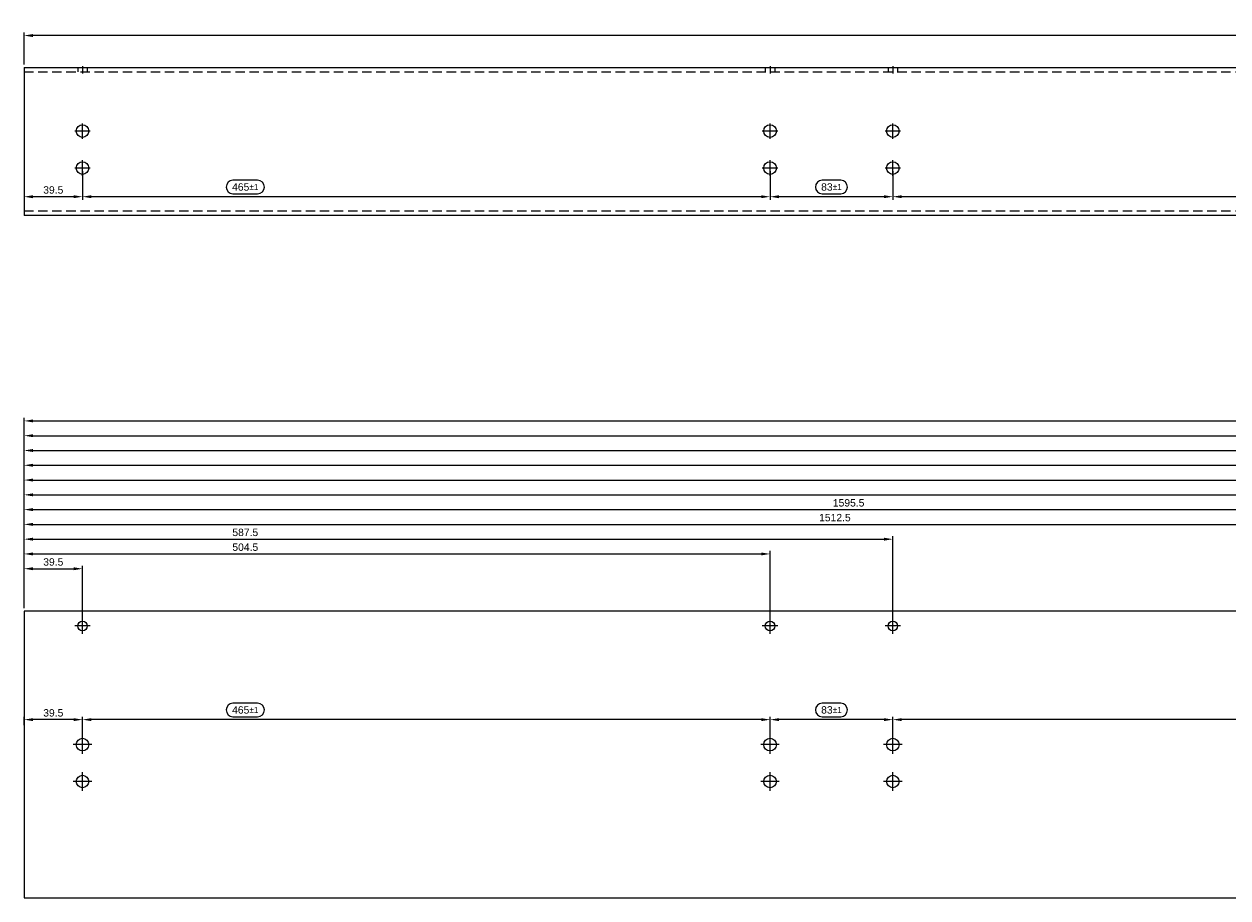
# Model space of a CAD drawing. Header units: millimetres. Extents: x 10055 to 14105, y 14481 to 15072.
# Tile 1 of 5: x 10055 to 10870, y 14481 to 15072. Entities that reach past the tile are written whole.
import ezdxf

# ---------------------------------------------------------------- set-up
doc = ezdxf.new("R2010")
doc.units = ezdxf.units.MM
doc.linetypes.add('MITTE', pattern=[50.8, 31.75, -6.35, 6.35, -6.35])
doc.linetypes.add('VERDECKT', pattern=[9.525, 6.35, -3.175])
doc.layers.add('BITO_DIMENSION', color=7, linetype='Continuous')
doc.styles.get("Standard").update_dxf_attribs({"font": 'arial.ttf'})
doc.dimstyles.new('BITO_02', dxfattribs={"dimscale": 2, "dimtxt": 2.5, "dimasz": 3, "dimexe": 1, "dimexo": 1, "dimgap": 1, "dimtad": 1, "dimdec": 4, "dimdsep": 46, "dimtxsty": 'Standard', "dimcen": 0.09, "dimclrd": 256, "dimclre": 256, "dimclrt": 256, "dimadec": 0, "dimazin": 0, "dimtfac": 0.8, "dimtdec": 4, "dimtix": 1, "dimtofl": 0, "dimtmove": 0, "dimatfit": 3, "dimfxl": 1, "dimtolj": 1, "dimtzin": 0, "dimarcsym": 0})

# ---------------------------------------------------------------- blocks, each defined once
blk = doc.blocks.new('*D99')
at = {"layer": 'BITO_DIMENSION', "lineweight": -2, "transparency": 16777216}
for p, q in [((10055.38, 14990.34), (10055.38, 14952.95)), ((10094.88, 14972.34), (10094.88, 14952.95)), ((10088.88, 14954.95), (10061.38, 14954.95))]:
    blk.add_line(p, q, dxfattribs=at)
at = {"layer": 'BITO_DIMENSION', "transparency": 16777216}
for points in [[(10061.38, 14955.95), (10061.38, 14953.95), (10055.38, 14954.95)], [(10088.88, 14955.95), (10088.88, 14953.95), (10094.88, 14954.95)]]:
    blk.add_solid(points, dxfattribs=at)
at = {"layer": 'Defpoints', "color": 0, "transparency": 16777216}
for p in [(10055.38, 14992.34), (10094.88, 14974.34), (10055.38, 14954.95)]:
    blk.add_point(p, dxfattribs=at)
at = {"layer": 'BITO_DIMENSION', "transparency": 16777216, "insert": (10075.13, 14959.51), "char_height": 5, "attachment_point": 5}
blk.add_mtext('\\A1;39.5', dxfattribs=at)
blk = doc.blocks.new('*D102')
at = {"layer": 'BITO_DIMENSION', "lineweight": -2, "transparency": 16777216}
for p, q in [((10055.38, 15044.34), (10055.38, 15065.99)), ((13944.38, 15063.99), (10061.38, 15063.99)), ((13950.38, 15044.34), (13950.38, 15065.99))]:
    blk.add_line(p, q, dxfattribs=at)
at = {"layer": 'BITO_DIMENSION', "transparency": 16777216}
for points in [[(10061.38, 15064.99), (10061.38, 15062.99), (10055.38, 15063.99)], [(13944.38, 15064.99), (13944.38, 15062.99), (13950.38, 15063.99)]]:
    blk.add_solid(points, dxfattribs=at)
at = {"layer": 'Defpoints', "color": 0, "transparency": 16777216}
for p in [(10055.38, 15063.99), (10055.38, 15042.34), (13950.38, 15042.34)]:
    blk.add_point(p, dxfattribs=at)
at = {"layer": 'BITO_DIMENSION', "transparency": 16777216, "insert": (11611.55, 15068.54), "char_height": 5, "attachment_point": 5}
blk.add_mtext('\\A1;3895', dxfattribs=at)
blk = doc.blocks.new('*D64')
at = {"layer": 'BITO_DIMENSION', "lineweight": -2, "transparency": 16777216}
for p, q in [((11506.29, 14612.27), (11489.78, 14612.27)), ((10642.88, 14586.29), (10642.88, 14603.16)), ((11561.88, 14601.16), (10648.88, 14601.16)), ((11489.78, 14603.16), (11506.29, 14603.16)), ((11567.88, 14586.29), (11567.88, 14603.16))]:
    blk.add_line(p, q, dxfattribs=at)
at = {"layer": 'BITO_DIMENSION', "linetype": 'Continuous', "lineweight": -2, "transparency": 16777216}
for centre, start, end in [((11489.78, 14607.71), 90, 270), ((11506.29, 14607.71), 270, 90)]:
    blk.add_arc(centre, 4.55, start, end, dxfattribs=at)
at = {"layer": 'BITO_DIMENSION', "transparency": 16777216}
for points in [[(10648.88, 14602.16), (10648.88, 14600.16), (10642.88, 14601.16)], [(11561.88, 14602.16), (11561.88, 14600.16), (11567.88, 14601.16)]]:
    blk.add_solid(points, dxfattribs=at)
at = {"layer": 'Defpoints', "color": 0, "transparency": 16777216}
for p in [(10642.88, 14601.16), (10642.88, 14584.29), (11567.88, 14584.29)]:
    blk.add_point(p, dxfattribs=at)
at = {"layer": 'BITO_DIMENSION', "transparency": 16777216, "insert": (11498.04, 14607.71), "char_height": 5, "attachment_point": 5}
blk.add_mtext('\\A1;925{\\H4.000000;±1}', dxfattribs=at)
blk = doc.blocks.new('*D65')
at = {"layer": 'BITO_DIMENSION', "lineweight": -2, "transparency": 16777216}
for p, q in [((10607.7, 14612.27), (10595.06, 14612.27)), ((10559.88, 14586.29), (10559.88, 14603.16)), ((10636.88, 14601.16), (10565.88, 14601.16)), ((10595.06, 14603.16), (10607.7, 14603.16)), ((10642.88, 14586.29), (10642.88, 14603.16))]:
    blk.add_line(p, q, dxfattribs=at)
at = {"layer": 'BITO_DIMENSION', "linetype": 'Continuous', "lineweight": -2, "transparency": 16777216}
for centre, start, end in [((10595.06, 14607.72), 90, 270), ((10607.7, 14607.72), 270, 90)]:
    blk.add_arc(centre, 4.55, start, end, dxfattribs=at)
at = {"layer": 'BITO_DIMENSION', "transparency": 16777216}
for points in [[(10565.88, 14602.16), (10565.88, 14600.16), (10559.88, 14601.16)], [(10636.88, 14602.16), (10636.88, 14600.16), (10642.88, 14601.16)]]:
    blk.add_solid(points, dxfattribs=at)
at = {"layer": 'Defpoints', "color": 0, "transparency": 16777216}
for p in [(10559.88, 14601.16), (10559.88, 14584.29), (10642.88, 14584.29)]:
    blk.add_point(p, dxfattribs=at)
at = {"layer": 'BITO_DIMENSION', "transparency": 16777216, "insert": (10601.38, 14607.72), "char_height": 5, "attachment_point": 5}
blk.add_mtext('\\A1;83{\\H4.000000;±1}', dxfattribs=at)
blk = doc.blocks.new('*D66')
at = {"layer": 'BITO_DIMENSION', "lineweight": -2, "transparency": 16777216}
for p, q in [((10213.33, 14612.27), (10196.61, 14612.27)), ((10094.88, 14586.35), (10094.88, 14603.16)), ((10553.88, 14601.16), (10100.88, 14601.16)), ((10196.61, 14603.16), (10213.33, 14603.16)), ((10559.88, 14586.29), (10559.88, 14603.16))]:
    blk.add_line(p, q, dxfattribs=at)
at = {"layer": 'BITO_DIMENSION', "linetype": 'Continuous', "lineweight": -2, "transparency": 16777216}
for centre, start, end in [((10196.61, 14607.71), 90, 270), ((10213.33, 14607.71), 270, 90)]:
    blk.add_arc(centre, 4.55, start, end, dxfattribs=at)
at = {"layer": 'BITO_DIMENSION', "transparency": 16777216}
for points in [[(10100.88, 14602.16), (10100.88, 14600.16), (10094.88, 14601.16)], [(10553.88, 14602.16), (10553.88, 14600.16), (10559.88, 14601.16)]]:
    blk.add_solid(points, dxfattribs=at)
at = {"layer": 'Defpoints', "color": 0, "transparency": 16777216}
for p in [(10094.88, 14601.16), (10094.88, 14584.35), (10559.88, 14584.29)]:
    blk.add_point(p, dxfattribs=at)
at = {"layer": 'BITO_DIMENSION', "transparency": 16777216, "insert": (10204.97, 14607.71), "char_height": 5, "attachment_point": 5}
blk.add_mtext('\\A1;465{\\H4.000000;±1}', dxfattribs=at)
blk = doc.blocks.new('*D67')
at = {"layer": 'BITO_DIMENSION', "lineweight": -2, "transparency": 16777216}
for p, q in [((10055.38, 14597.38), (10055.38, 14603.16)), ((10088.88, 14601.16), (10061.38, 14601.16)), ((10094.88, 14586.35), (10094.88, 14603.16))]:
    blk.add_line(p, q, dxfattribs=at)
at = {"layer": 'BITO_DIMENSION', "transparency": 16777216}
for points in [[(10061.38, 14602.16), (10061.38, 14600.16), (10055.38, 14601.16)], [(10088.88, 14602.16), (10088.88, 14600.16), (10094.88, 14601.16)]]:
    blk.add_solid(points, dxfattribs=at)
at = {"layer": 'Defpoints', "color": 0, "transparency": 16777216}
for p in [(10055.38, 14601.16), (10055.38, 14595.38), (10094.88, 14584.35)]:
    blk.add_point(p, dxfattribs=at)
at = {"layer": 'BITO_DIMENSION', "transparency": 16777216, "insert": (10075.13, 14605.72), "char_height": 5, "attachment_point": 5}
blk.add_mtext('\\A1;39.5', dxfattribs=at)
blk = doc.blocks.new('*D70')
at = {"layer": 'BITO_DIMENSION', "lineweight": -2, "transparency": 16777216}
for p, q in [((10642.88, 14972.34), (10642.88, 14952.95)), ((11567.88, 14972.34), (11567.88, 14952.95)), ((11506.29, 14966.06), (11489.78, 14966.06)), ((11489.78, 14956.95), (11506.29, 14956.95)), ((11561.88, 14954.95), (10648.88, 14954.95))]:
    blk.add_line(p, q, dxfattribs=at)
at = {"layer": 'BITO_DIMENSION', "linetype": 'Continuous', "lineweight": -2, "transparency": 16777216}
for centre, start, end in [((11489.78, 14961.51), 90, 270), ((11506.29, 14961.51), 270, 90)]:
    blk.add_arc(centre, 4.55, start, end, dxfattribs=at)
at = {"layer": 'BITO_DIMENSION', "transparency": 16777216}
for points in [[(10648.88, 14955.95), (10648.88, 14953.95), (10642.88, 14954.95)], [(11561.88, 14955.95), (11561.88, 14953.95), (11567.88, 14954.95)]]:
    blk.add_solid(points, dxfattribs=at)
at = {"layer": 'Defpoints', "color": 0, "transparency": 16777216}
for p in [(10642.88, 14974.34), (11567.88, 14974.34), (10642.88, 14954.95)]:
    blk.add_point(p, dxfattribs=at)
at = {"layer": 'BITO_DIMENSION', "transparency": 16777216, "insert": (11498.04, 14961.51), "char_height": 5, "attachment_point": 5}
blk.add_mtext('\\A1;925{\\H4.000000;±1}', dxfattribs=at)
blk = doc.blocks.new('*D71')
at = {"layer": 'BITO_DIMENSION', "lineweight": -2, "transparency": 16777216}
for p, q in [((10559.88, 14972.34), (10559.88, 14952.95)), ((10642.88, 14972.34), (10642.88, 14952.95)), ((10607.7, 14966.06), (10595.06, 14966.06)), ((10595.06, 14956.95), (10607.7, 14956.95)), ((10636.88, 14954.95), (10565.88, 14954.95))]:
    blk.add_line(p, q, dxfattribs=at)
at = {"layer": 'BITO_DIMENSION', "linetype": 'Continuous', "lineweight": -2, "transparency": 16777216}
for centre, start, end in [((10595.06, 14961.51), 90, 270), ((10607.7, 14961.51), 270, 90)]:
    blk.add_arc(centre, 4.55, start, end, dxfattribs=at)
at = {"layer": 'BITO_DIMENSION', "transparency": 16777216}
for points in [[(10565.88, 14955.95), (10565.88, 14953.95), (10559.88, 14954.95)], [(10636.88, 14955.95), (10636.88, 14953.95), (10642.88, 14954.95)]]:
    blk.add_solid(points, dxfattribs=at)
at = {"layer": 'Defpoints', "color": 0, "transparency": 16777216}
for p in [(10559.88, 14974.34), (10642.88, 14974.34), (10559.88, 14954.95)]:
    blk.add_point(p, dxfattribs=at)
at = {"layer": 'BITO_DIMENSION', "transparency": 16777216, "insert": (10601.38, 14961.51), "char_height": 5, "attachment_point": 5}
blk.add_mtext('\\A1;83{\\H4.000000;±1}', dxfattribs=at)
blk = doc.blocks.new('*D72')
at = {"layer": 'BITO_DIMENSION', "lineweight": -2, "transparency": 16777216}
for p, q in [((10094.88, 14972.34), (10094.88, 14952.95)), ((10559.88, 14972.34), (10559.88, 14952.95)), ((10213.33, 14966.06), (10196.61, 14966.06)), ((10196.61, 14956.95), (10213.33, 14956.95)), ((10553.88, 14954.95), (10100.88, 14954.95))]:
    blk.add_line(p, q, dxfattribs=at)
at = {"layer": 'BITO_DIMENSION', "linetype": 'Continuous', "lineweight": -2, "transparency": 16777216}
for centre, start, end in [((10196.61, 14961.51), 90, 270), ((10213.33, 14961.51), 270, 90)]:
    blk.add_arc(centre, 4.55, start, end, dxfattribs=at)
at = {"layer": 'BITO_DIMENSION', "transparency": 16777216}
for points in [[(10100.88, 14955.95), (10100.88, 14953.95), (10094.88, 14954.95)], [(10553.88, 14955.95), (10553.88, 14953.95), (10559.88, 14954.95)]]:
    blk.add_solid(points, dxfattribs=at)
at = {"layer": 'Defpoints', "color": 0, "transparency": 16777216}
for p in [(10094.88, 14974.34), (10559.88, 14974.34), (10094.88, 14954.95)]:
    blk.add_point(p, dxfattribs=at)
at = {"layer": 'BITO_DIMENSION', "transparency": 16777216, "insert": (10204.97, 14961.51), "char_height": 5, "attachment_point": 5}
blk.add_mtext('\\A1;465{\\H4.000000;±1}', dxfattribs=at)
blk = doc.blocks.new('*D108')
at = {"layer": 'BITO_DIMENSION', "lineweight": -2, "transparency": 16777216}
for p, q in [((10055.38, 14676.54), (10055.38, 14705.26)), ((10061.38, 14703.26), (10088.88, 14703.26)), ((10094.88, 14666.54), (10094.88, 14705.26))]:
    blk.add_line(p, q, dxfattribs=at)
at = {"layer": 'BITO_DIMENSION', "transparency": 16777216}
for points in [[(10061.38, 14704.26), (10061.38, 14702.26), (10055.38, 14703.26)], [(10088.88, 14704.26), (10088.88, 14702.26), (10094.88, 14703.26)]]:
    blk.add_solid(points, dxfattribs=at)
at = {"layer": 'Defpoints', "color": 0, "transparency": 16777216}
for p in [(10094.88, 14703.26), (10055.38, 14674.54), (10094.88, 14664.54)]:
    blk.add_point(p, dxfattribs=at)
at = {"layer": 'BITO_DIMENSION', "transparency": 16777216, "insert": (10075.13, 14707.82), "char_height": 5, "attachment_point": 5}
blk.add_mtext('\\A1;39.5', dxfattribs=at)
blk = doc.blocks.new('*D109')
at = {"layer": 'BITO_DIMENSION', "lineweight": -2, "transparency": 16777216}
for p, q in [((10055.38, 14676.54), (10055.38, 14715.26)), ((10061.38, 14713.26), (10553.88, 14713.26)), ((10559.88, 14666.54), (10559.88, 14715.26))]:
    blk.add_line(p, q, dxfattribs=at)
at = {"layer": 'BITO_DIMENSION', "transparency": 16777216}
for points in [[(10061.38, 14714.26), (10061.38, 14712.26), (10055.38, 14713.26)], [(10553.88, 14714.26), (10553.88, 14712.26), (10559.88, 14713.26)]]:
    blk.add_solid(points, dxfattribs=at)
at = {"layer": 'Defpoints', "color": 0, "transparency": 16777216}
for p in [(10559.88, 14713.26), (10055.38, 14674.54), (10559.88, 14664.54)]:
    blk.add_point(p, dxfattribs=at)
at = {"layer": 'BITO_DIMENSION', "transparency": 16777216, "insert": (10204.97, 14717.82), "char_height": 5, "attachment_point": 5}
blk.add_mtext('\\A1;504.5', dxfattribs=at)
blk = doc.blocks.new('*D110')
at = {"layer": 'BITO_DIMENSION', "lineweight": -2, "transparency": 16777216}
for p, q in [((10055.38, 14676.54), (10055.38, 14725.26)), ((10061.38, 14723.26), (10636.88, 14723.26)), ((10642.88, 14666.54), (10642.88, 14725.26))]:
    blk.add_line(p, q, dxfattribs=at)
at = {"layer": 'BITO_DIMENSION', "transparency": 16777216}
for points in [[(10061.38, 14724.26), (10061.38, 14722.26), (10055.38, 14723.26)], [(10636.88, 14724.26), (10636.88, 14722.26), (10642.88, 14723.26)]]:
    blk.add_solid(points, dxfattribs=at)
at = {"layer": 'Defpoints', "color": 0, "transparency": 16777216}
for p in [(10642.88, 14723.26), (10055.38, 14674.54), (10642.88, 14664.54)]:
    blk.add_point(p, dxfattribs=at)
at = {"layer": 'BITO_DIMENSION', "transparency": 16777216, "insert": (10204.97, 14727.82), "char_height": 5, "attachment_point": 5}
blk.add_mtext('\\A1;587.5', dxfattribs=at)
blk = doc.blocks.new('*D111')
at = {"layer": 'BITO_DIMENSION', "lineweight": -2, "transparency": 16777216}
for p, q in [((10055.38, 14676.54), (10055.38, 14735.26)), ((10061.38, 14733.26), (11561.88, 14733.26)), ((11567.88, 14666.54), (11567.88, 14735.26))]:
    blk.add_line(p, q, dxfattribs=at)
at = {"layer": 'BITO_DIMENSION', "transparency": 16777216}
for points in [[(10061.38, 14734.26), (10061.38, 14732.26), (10055.38, 14733.26)], [(11561.88, 14734.26), (11561.88, 14732.26), (11567.88, 14733.26)]]:
    blk.add_solid(points, dxfattribs=at)
at = {"layer": 'Defpoints', "color": 0, "transparency": 16777216}
for p in [(11567.88, 14733.26), (10055.38, 14674.54), (11567.88, 14664.54)]:
    blk.add_point(p, dxfattribs=at)
at = {"layer": 'BITO_DIMENSION', "transparency": 16777216, "insert": (10603.71, 14737.82), "char_height": 5, "attachment_point": 5}
blk.add_mtext('\\A1;1512.5', dxfattribs=at)
blk = doc.blocks.new('*D112')
at = {"layer": 'BITO_DIMENSION', "lineweight": -2, "transparency": 16777216}
for p, q in [((10055.38, 14676.54), (10055.38, 14745.26)), ((11650.88, 14666.54), (11650.88, 14745.26)), ((10061.38, 14743.26), (11644.88, 14743.26))]:
    blk.add_line(p, q, dxfattribs=at)
at = {"layer": 'BITO_DIMENSION', "transparency": 16777216}
for points in [[(10061.38, 14744.26), (10061.38, 14742.26), (10055.38, 14743.26)], [(11644.88, 14744.26), (11644.88, 14742.26), (11650.88, 14743.26)]]:
    blk.add_solid(points, dxfattribs=at)
at = {"layer": 'Defpoints', "color": 0, "transparency": 16777216}
for p in [(11650.88, 14743.26), (10055.38, 14674.54), (11650.88, 14664.54)]:
    blk.add_point(p, dxfattribs=at)
at = {"layer": 'BITO_DIMENSION', "transparency": 16777216, "insert": (10613, 14747.82), "char_height": 5, "attachment_point": 5}
blk.add_mtext('\\A1;1595.5', dxfattribs=at)
blk = doc.blocks.new('*D113')
at = {"layer": 'BITO_DIMENSION', "lineweight": -2, "transparency": 16777216}
for p, q in [((10055.38, 14676.54), (10055.38, 14755.26)), ((10061.38, 14753.26), (12569.88, 14753.26)), ((12575.88, 14666.54), (12575.88, 14755.26))]:
    blk.add_line(p, q, dxfattribs=at)
at = {"layer": 'BITO_DIMENSION', "transparency": 16777216}
for points in [[(10061.38, 14754.26), (10061.38, 14752.26), (10055.38, 14753.26)], [(12569.88, 14754.26), (12569.88, 14752.26), (12575.88, 14753.26)]]:
    blk.add_solid(points, dxfattribs=at)
at = {"layer": 'Defpoints', "color": 0, "transparency": 16777216}
for p in [(12575.88, 14753.26), (10055.38, 14674.54), (12575.88, 14664.54)]:
    blk.add_point(p, dxfattribs=at)
at = {"layer": 'BITO_DIMENSION', "transparency": 16777216, "insert": (12519.34, 14757.82), "char_height": 5, "attachment_point": 5}
blk.add_mtext('\\A1;2520.5', dxfattribs=at)
blk = doc.blocks.new('*D114')
at = {"layer": 'BITO_DIMENSION', "lineweight": -2, "transparency": 16777216}
for p, q in [((10055.38, 14676.54), (10055.38, 14765.26)), ((10061.38, 14763.26), (12652.88, 14763.26)), ((12658.88, 14666.54), (12658.88, 14765.26))]:
    blk.add_line(p, q, dxfattribs=at)
at = {"layer": 'BITO_DIMENSION', "transparency": 16777216}
for points in [[(10061.38, 14764.26), (10061.38, 14762.26), (10055.38, 14763.26)], [(12652.88, 14764.26), (12652.88, 14762.26), (12658.88, 14763.26)]]:
    blk.add_solid(points, dxfattribs=at)
at = {"layer": 'Defpoints', "color": 0, "transparency": 16777216}
for p in [(12658.88, 14763.26), (10055.38, 14674.54), (12658.88, 14664.54)]:
    blk.add_point(p, dxfattribs=at)
at = {"layer": 'BITO_DIMENSION', "transparency": 16777216, "insert": (12519.34, 14767.82), "char_height": 5, "attachment_point": 5}
blk.add_mtext('\\A1;2603.5', dxfattribs=at)
blk = doc.blocks.new('*D115')
at = {"layer": 'BITO_DIMENSION', "lineweight": -2, "transparency": 16777216}
for p, q in [((10055.38, 14676.54), (10055.38, 14775.26)), ((10061.38, 14773.26), (13577.88, 14773.26)), ((13583.88, 14666.54), (13583.88, 14775.26))]:
    blk.add_line(p, q, dxfattribs=at)
at = {"layer": 'BITO_DIMENSION', "transparency": 16777216}
for points in [[(10061.38, 14774.26), (10061.38, 14772.26), (10055.38, 14773.26)], [(13577.88, 14774.26), (13577.88, 14772.26), (13583.88, 14773.26)]]:
    blk.add_solid(points, dxfattribs=at)
at = {"layer": 'Defpoints', "color": 0, "transparency": 16777216}
for p in [(13583.88, 14773.26), (10055.38, 14674.54), (13583.88, 14664.54)]:
    blk.add_point(p, dxfattribs=at)
at = {"layer": 'BITO_DIMENSION', "transparency": 16777216, "insert": (13543.79, 14777.82), "char_height": 5, "attachment_point": 5}
blk.add_mtext('\\A1;3528.5', dxfattribs=at)
blk = doc.blocks.new('*D116')
at = {"layer": 'BITO_DIMENSION', "lineweight": -2, "transparency": 16777216}
for p, q in [((10055.38, 14676.54), (10055.38, 14785.26)), ((13666.88, 14666.54), (13666.88, 14785.26)), ((10061.38, 14783.26), (13660.88, 14783.26))]:
    blk.add_line(p, q, dxfattribs=at)
at = {"layer": 'BITO_DIMENSION', "transparency": 16777216}
for points in [[(10061.38, 14784.26), (10061.38, 14782.26), (10055.38, 14783.26)], [(13660.88, 14784.26), (13660.88, 14782.26), (13666.88, 14783.26)]]:
    blk.add_solid(points, dxfattribs=at)
at = {"layer": 'Defpoints', "color": 0, "transparency": 16777216}
for p in [(13666.88, 14783.26), (10055.38, 14674.54), (13666.88, 14664.54)]:
    blk.add_point(p, dxfattribs=at)
at = {"layer": 'BITO_DIMENSION', "transparency": 16777216, "insert": (13543.79, 14787.82), "char_height": 5, "attachment_point": 5}
blk.add_mtext('\\A1;3611.5', dxfattribs=at)
blk = doc.blocks.new('*D117')
at = {"layer": 'BITO_DIMENSION', "lineweight": -2, "transparency": 16777216}
for p, q in [((10055.38, 14676.54), (10055.38, 14795.26)), ((10061.38, 14793.26), (13904.88, 14793.26)), ((13910.88, 14666.54), (13910.88, 14795.26))]:
    blk.add_line(p, q, dxfattribs=at)
at = {"layer": 'BITO_DIMENSION', "transparency": 16777216}
for points in [[(10061.38, 14794.26), (10061.38, 14792.26), (10055.38, 14793.26)], [(13904.88, 14794.26), (13904.88, 14792.26), (13910.88, 14793.26)]]:
    blk.add_solid(points, dxfattribs=at)
at = {"layer": 'Defpoints', "color": 0, "transparency": 16777216}
for p in [(13910.88, 14793.26), (10055.38, 14674.54), (13910.88, 14664.54)]:
    blk.add_point(p, dxfattribs=at)
at = {"layer": 'BITO_DIMENSION', "transparency": 16777216, "insert": (13873.17, 14797.82), "char_height": 5, "attachment_point": 5}
blk.add_mtext('\\A1;3855.5', dxfattribs=at)
blk = doc.blocks.new('*D118')
at = {"layer": 'BITO_DIMENSION', "lineweight": -2, "transparency": 16777216}
for p, q in [((10055.38, 14676.54), (10055.38, 14805.26)), ((10061.38, 14803.26), (13944.38, 14803.26)), ((13950.38, 14676.54), (13950.38, 14805.26))]:
    blk.add_line(p, q, dxfattribs=at)
at = {"layer": 'BITO_DIMENSION', "transparency": 16777216}
for points in [[(10061.38, 14804.26), (10061.38, 14802.26), (10055.38, 14803.26)], [(13944.38, 14804.26), (13944.38, 14802.26), (13950.38, 14803.26)]]:
    blk.add_solid(points, dxfattribs=at)
at = {"layer": 'Defpoints', "color": 0, "transparency": 16777216}
for p in [(13950.38, 14803.26), (10055.38, 14674.54), (13950.38, 14674.54)]:
    blk.add_point(p, dxfattribs=at)
at = {"layer": 'BITO_DIMENSION', "transparency": 16777216, "insert": (11607.86, 14807.82), "char_height": 5, "attachment_point": 5}
blk.add_mtext('\\A1;3895', dxfattribs=at)

msp = doc.modelspace()

# ---------------------------------------------------------------- linework, layer by layer
for p, q in [((10055.38043, 15042.33775), (13950.38043, 15042.33775)), ((10055.38043, 15042.33775), (10055.38043, 14942.33775)), ((13950.38043, 14942.33775), (10055.38043, 14942.33775))]:
    msp.add_line(p, q)
at = {"color": 4, "linetype": 'VERDECKT'}
for p, q in [((10055.38043, 15039.33775), (13950.38043, 15039.33775)), ((10091.63043, 15042.33775), (10091.63043, 15039.33775)), ((10098.13043, 15042.33775), (10098.13043, 15039.33775)), ((10556.63043, 15042.33775), (10556.63043, 15039.33775)), ((10563.13043, 15042.33775), (10563.13043, 15039.33775)), ((10639.63043, 15042.33775), (10639.63043, 15039.33775)), ((10646.13043, 15042.33775), (10646.13043, 15039.33775)), ((10055.38043, 14945.33775), (13950.38043, 14945.33775))]:
    msp.add_line(p, q, dxfattribs=at)
at = {"color": 5, "linetype": 'MITTE'}
for p, q in [((10094.88043, 15043.33775), (10094.88043, 15038.33775)), ((10559.88043, 15043.33775), (10559.88043, 15038.33775)), ((10642.88043, 15043.33775), (10642.88043, 15038.33775)), ((10094.88043, 14994.08775), (10094.88043, 15004.58775)), ((10559.88043, 14994.08775), (10559.88043, 15004.58775)), ((10642.88043, 14994.08775), (10642.88043, 15004.58775)), ((10100.13043, 14999.33775), (10089.63043, 14999.33775)), ((10565.13043, 14999.33775), (10554.63043, 14999.33775)), ((10648.13043, 14999.33775), (10637.63043, 14999.33775)), ((10100.13043, 14974.33775), (10089.63043, 14974.33775)), ((10094.88043, 14969.08775), (10094.88043, 14979.58775)), ((10565.13043, 14974.33775), (10554.63043, 14974.33775)), ((10559.88043, 14969.08775), (10559.88043, 14979.58775)), ((10648.13043, 14974.33775), (10637.63043, 14974.33775)), ((10642.88043, 14969.08775), (10642.88043, 14979.58775)), ((10100.13043, 14664.54167), (10089.63043, 14664.54167)), ((10094.88043, 14659.29167), (10094.88043, 14669.79167)), ((10565.13043, 14664.54167), (10554.63043, 14664.54167)), ((10559.88043, 14659.29167), (10559.88043, 14669.79167)), ((10648.13043, 14664.54167), (10637.63043, 14664.54167)), ((10642.88043, 14659.29167), (10642.88043, 14669.79167)), ((10094.88043, 14578.04167), (10094.88043, 14590.54167)), ((10559.88043, 14578.04167), (10559.88043, 14590.54167)), ((10642.88043, 14578.04167), (10642.88043, 14590.54167)), ((10101.13043, 14584.29167), (10088.63043, 14584.29167)), ((10566.13043, 14584.29167), (10553.63043, 14584.29167)), ((10649.13043, 14584.29167), (10636.63043, 14584.29167)), ((10094.88043, 14553.04167), (10094.88043, 14565.54167)), ((10559.88043, 14553.04167), (10559.88043, 14565.54167)), ((10642.88043, 14553.04167), (10642.88043, 14565.54167)), ((10101.13043, 14559.29167), (10088.63043, 14559.29167)), ((10566.13043, 14559.29167), (10553.63043, 14559.29167)), ((10649.13043, 14559.29167), (10636.63043, 14559.29167))]:
    msp.add_line(p, q, dxfattribs=at)
msp.add_lwpolyline([(13950.38043, 14674.54167), (10055.38043, 14674.54167), (10055.38043, 14480.54167), (13950.38043, 14480.54167)], close=True)
for centre, radius in [((10094.88043, 14999.33775), 4.25), ((10559.88043, 14999.33775), 4.25), ((10642.88043, 14999.33775), 4.25), ((10094.88043, 14974.33775), 4.25), ((10559.88043, 14974.33775), 4.25), ((10642.88043, 14974.33775), 4.25), ((10094.88043, 14664.54167), 3.25), ((10559.88043, 14664.54167), 3.25), ((10642.88043, 14664.54167), 3.25), ((10094.88043, 14584.29167), 4.25), ((10559.88043, 14584.29167), 4.25), ((10642.88043, 14584.29167), 4.25), ((10094.88043, 14559.29167), 4.25), ((10559.88043, 14559.29167), 4.25), ((10642.88043, 14559.29167), 4.25)]:
    msp.add_circle(centre, radius)

# ---------------------------------------------------------------- dimensions: what is measured, and where the dimension line sits
at = {"layer": 'BITO_DIMENSION'}
dim = msp.add_linear_dim(base=(10055.38043, 15063.98611), p1=(13950.38043, 15042.33775), p2=(10055.38043, 15042.33775), angle=180, dimstyle='BITO_02', dxfattribs=at)
dim.commit()
dim.dimension.update_dxf_attribs({"geometry": '*D102', "text_midpoint": (11611.55193, 15063.98611), "dimtype": 160})
for base, p1, p2, override, picture, middle in [((10055.38043, 14954.9545), (10094.88043, 14974.33775), (10055.38043, 14992.33775), {"dimtmove": 1}, '*D99', (10075.13043, 14959.50907)), ((10559.88043, 14954.9545), (10642.88043, 14974.33775), (10559.88043, 14974.33775), {"dimgap": 1, "dimtol": 1, "dimlim": 0, "dimtp": 1, "dimtm": 1, "dimtdec": 0, "dimtmove": 1}, '*D71', (10601.38043, 14961.50907)), ((10055.38043, 14601.16087), (10094.88043, 14584.3482), (10055.38043, 14595.37576), {"dimtmove": 1}, '*D67', (10075.13043, 14605.71544)), ((10559.88043, 14601.16087), (10642.88043, 14584.29167), (10559.88043, 14584.29167), {"dimgap": 1, "dimtol": 1, "dimlim": 0, "dimtp": 1, "dimtm": 1, "dimtdec": 0, "dimtmove": 1}, '*D65', (10601.38043, 14607.71544))]:
    dim = msp.add_linear_dim(base=base, p1=p1, p2=p2, angle=180, dimstyle='BITO_02', override=override, dxfattribs=at)
    dim.commit()
    dim.dimension.update_dxf_attribs({"geometry": picture, "text_midpoint": middle})
for base, p1, p2, picture, middle in [((10094.88043, 14954.9545), (10559.88043, 14974.33775), (10094.88043, 14974.33775), '*D72', (10204.96852, 14954.9545)), ((10642.88043, 14954.9545), (11567.88043, 14974.33775), (10642.88043, 14974.33775), '*D70', (11498.03851, 14954.9545)), ((10094.88043, 14601.16087), (10559.88043, 14584.29167), (10094.88043, 14584.3482), '*D66', (10204.96852, 14601.16087)), ((10642.88043, 14601.16087), (11567.88043, 14584.29167), (10642.88043, 14584.29167), '*D64', (11498.03851, 14601.16087))]:
    dim = msp.add_linear_dim(base=base, p1=p1, p2=p2, angle=180, dimstyle='BITO_02', override={"dimgap": 1, "dimtol": 1, "dimlim": 0, "dimtp": 1, "dimtm": 1, "dimtdec": 0, "dimtmove": 1}, dxfattribs=at)
    dim.commit()
    dim.dimension.update_dxf_attribs({"geometry": picture, "text_midpoint": middle, "dimtype": 160})
for base, p2, picture, middle in [((13950.38043, 14803.26304), (13950.38043, 14674.54167), '*D118', (11607.85715, 14803.26304)), ((13910.88043, 14793.26304), (13910.88043, 14664.54167), '*D117', (13873.17418, 14793.26304)), ((13666.88043, 14783.26304), (13666.88043, 14664.54167), '*D116', (13543.78765, 14783.26304)), ((13583.88043, 14773.26304), (13583.88043, 14664.54167), '*D115', (13543.78765, 14773.26304)), ((12658.88043, 14763.26304), (12658.88043, 14664.54167), '*D114', (12519.3391, 14763.26304)), ((12575.88043, 14753.26304), (12575.88043, 14664.54167), '*D113', (12519.3391, 14753.26304)), ((11650.88043, 14743.26304), (11650.88043, 14664.54167), '*D112', (10613.00425, 14743.26304)), ((11567.88043, 14733.26304), (11567.88043, 14664.54167), '*D111', (10603.71068, 14733.26304)), ((10642.88043, 14723.26304), (10642.88043, 14664.54167), '*D110', (10204.96852, 14723.26304)), ((10559.88043, 14713.26304), (10559.88043, 14664.54167), '*D109', (10204.96852, 14713.26304))]:
    dim = msp.add_linear_dim(base=base, p1=(10055.38043, 14674.54167), p2=p2, dimstyle='BITO_02', dxfattribs=at)
    dim.commit()
    dim.dimension.update_dxf_attribs({"geometry": picture, "text_midpoint": middle, "dimtype": 160})
dim = msp.add_linear_dim(base=(10094.88043, 14703.26304), p1=(10055.38043, 14674.54167), p2=(10094.88043, 14664.54167), dimstyle='BITO_02', dxfattribs=at)
dim.commit()
dim.dimension.update_dxf_attribs({"geometry": '*D108', "text_midpoint": (10075.13043, 14707.81761)})

doc.saveas('drawing.dxf')
